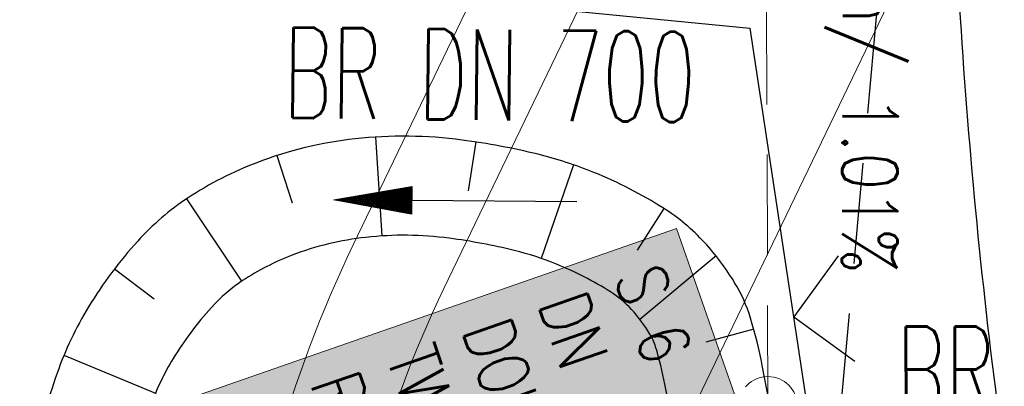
# Model space of a CAD drawing. Extents: x 446577 to 447216, y 443659 to 444842.
# Tile 46 of 177: x 446833.81 to 446853.38, y 444048.6 to 444055.9. Entities that reach past the tile are written whole.
import ezdxf
from ezdxf.enums import TextEntityAlignment as Align

# ---------------------------------------------------------------- set-up
doc = ezdxf.new("R2010")
doc.units = 0
doc.header["$LTSCALE"] = 2
doc.header["$MEASUREMENT"] = 0
doc.linetypes.add('AUSGEZOGEN', pattern=[0])
doc.linetypes.add('GESTRICH-X2', pattern=[1.5, 1, -0.5])
doc.layers.get('0').update_dxf_attribs({"linetype": 'AUSGEZOGEN'})
for name, color, linetype in [('Beschriftung', 7, 'CONTINUOUS'), ('BOESCHG', 250, 'AUSGEZOGEN'), ('FBRTOP', 250, 'AUSGEZOGEN'), ('Hintergrund', 7, 'CONTINUOUS'), ('Hintergrundplan', 7, 'CONTINUOUS'), ('KANAL', 7, 'GESTRICH-X2'), ('PFEIL', 7, 'CONTINUOUS'), ('RRB', 250, 'AUSGEZOGEN'), ('STRASSE', 250, 'AUSGEZOGEN'), ('TEXTO', 4, 'CONTINUOUS'), ('ZAUN', 30, 'AUSGEZOGEN')]:
    doc.layers.add(name, color=color, linetype=linetype)
doc.styles.add('6', font='txt_____.ttf', dxfattribs={"width": 0.8, "height": 1})
doc.styles.add('8', font='txt_____.ttf', dxfattribs={"width": 0.8, "height": 1})
doc.styles.add('ROMANS', font='romans.shx', dxfattribs={"width": 0.8})

# ---------------------------------------------------------------- blocks, each defined once
blk = doc.blocks.new('ZL')
at = {"color": 0}
for p, q in [((-1.066, 1.055), (0, 0)), ((0, 0), (1.055, 1.066))]:
    blk.add_line(p, q, dxfattribs=at)
blk = doc.blocks.new('PFEIL2')
at = {"color": 0}
for p, q in [((0.881, -0.271), (0.879, 0.276)), ((0.879, 0.276), (2.429, 0.009)), ((0.911, 0.27), (0.879, 0.265)), ((0.965, 0.261), (0.879, 0.246)), ((1.019, 0.252), (0.879, 0.228)), ((1.073, 0.242), (0.879, 0.209)), ((1.127, 0.233), (0.879, 0.191)), ((1.181, 0.224), (0.879, 0.172)), ((1.235, 0.214), (0.879, 0.154)), ((1.289, 0.205), (0.879, 0.135)), ((1.343, 0.196), (0.879, 0.117)), ((0.88, 0.002), (-2.401, -0.012)), ((1.397, 0.187), (0.879, 0.098)), ((1.451, 0.177), (0.879, 0.08)), ((1.505, 0.168), (0.879, 0.061)), ((1.559, 0.159), (0.88, 0.043)), ((1.613, 0.149), (0.88, 0.024)), ((1.668, 0.14), (0.88, 0.006)), ((1.722, 0.131), (0.88, -0.013)), ((1.776, 0.121), (0.88, -0.031)), ((1.83, 0.112), (0.88, -0.05)), ((1.884, 0.103), (0.88, -0.068)), ((1.938, 0.094), (0.88, -0.087)), ((1.992, 0.084), (0.88, -0.105)), ((2.046, 0.075), (0.88, -0.124)), ((2.1, 0.066), (0.88, -0.142)), ((2.154, 0.056), (0.88, -0.161)), ((2.208, 0.047), (0.88, -0.179)), ((2.262, 0.038), (0.881, -0.198)), ((2.316, 0.029), (0.881, -0.216)), ((2.37, 0.019), (0.881, -0.235)), ((2.424, 0.01), (0.881, -0.253)), ((2.429, 0.009), (0.881, -0.271))]:
    blk.add_line(p, q, dxfattribs=at)
blk = doc.blocks.new('Schacht')
at = {"color": 18, "lineweight": 9, "true_color": 0x000000}
blk.add_circle((0, 0), 0.779, dxfattribs=at)

msp = doc.modelspace()

# ---------------------------------------------------------------- linework, layer by layer
at = {"layer": 'Beschriftung', "color": 18, "lineweight": 9, "true_color": 0x000000}
msp.add_lwpolyline([(446846.869, 444051.746), (446849.928, 444042.99), (446840.172, 444039.582), (446837.114, 444048.339), (446846.869, 444051.746)], close=True, dxfattribs=at)
at = {"layer": 'BOESCHG'}
for p, q in [((446840.884, 444053.563), (446841.01, 444051.595)), ((446842.878, 444053.467), (446842.729, 444052.492)), ((446838.923, 444053.195), (446839.225, 444052.257)), ((446844.823, 444053.012), (446844.18, 444051.148)), ((446837.126, 444052.332), (446838.223, 444050.694)), ((446846.619, 444052.143), (446846.089, 444051.311)), ((446847.654, 444051.197), (446846.138, 444049.936)), ((446835.699, 444050.944), (446836.482, 444050.345)), ((446848.403, 444049.743), (446847.453, 444049.481)), ((446834.691, 444049.223), (446836.513, 444048.468))]:
    msp.add_line(p, q, dxfattribs=at)
msp.add_lwpolyline([(446847.306, 444044.864, 0.006566), (446846.636, 444048.648, 0.026362), (446846.453, 444049.389, 0.06306), (446846.34, 444049.643, 0.048818), (446845.972, 444050.134, 0.066196), (446845.556, 444050.482, 0.045016), (446844.485, 444051.033, 0.036067), (446843.644, 444051.306, 0.027472), (446842.35, 444051.55, 0.060423), (446840.694, 444051.568, 0.063998), (446839.226, 444051.212, 0.054365), (446838.243, 444050.707, 0.063342), (446837.621, 444050.173, 0.046814), (446836.863, 444049.158, 0.052497), (446836.415, 444048.213, 0.026631)], format="xyb", dxfattribs=at)
at = {"layer": 'FBRTOP', "color": 0, "const_width": 0.5}
for points in [[(446953.236, 443912.197, -0.000006), (446957.365, 443900.399, 0.000004), (446961.494, 443888.601, 0.000002), (446973.881, 443853.206, 0.000002), (446986.269, 443817.81, 0.000004), (446998.657, 443782.416, -0.000006), (447011.045, 443747.021, -0.000001), (447016.033, 443732.768, 0.000003)], [(446979.664, 443921.447, -0.000006), (446983.793, 443909.648, 0.000004), (446987.922, 443897.849, 0.000002), (447000.31, 443862.454, 0.000002), (447012.697, 443827.06, 0.000004), (447025.085, 443791.665, -0.000006), (447037.473, 443756.271, 0), (447039.084, 443751.668, 0.000003)], [(446954.889, 443992.234, 0.000003), (446959.018, 443980.437, -0.000018)], [(446928.459, 443982.988, 0.000003), (446932.589, 443971.189, -0.000018), (446936.719, 443959.39, -0.000007), (446940.848, 443947.592, 0.000013), (446944.977, 443935.794, 0.000013), (446949.106, 443923.995, -0.000019)], [(446866.566, 444271.777, 0.002691), (446871.765, 444245.898, 0.003085), (446877.214, 444220.305, 0.003296), (446882.62, 444196.418, 0.003493), (446888.335, 444172.666, 0.003551), (446894.287, 444149.378, 0.002848), (446900.319, 444126.973, 0.002558), (446907.306, 444102.1, 0.002824), (446915.542, 444073.946, 0.003985), (446921.651, 444054.071, 0.002928), (446930.243, 444027.436, 0.003935), (446936.907, 444007.707, 0.000126), (446946.647, 443979.626, 0.000195), (446952.953, 443961.485, 0.000026), (446968.558, 443916.655, 0.000443), (446969.471, 443914.039, 0.00013), (446975.672, 443896.342, -0.000082), (446985.547, 443868.172, -0.00001), (446990.142, 443855.056, -0.000011), (446994.25, 443843.328, -0.000533)], [(446963.147, 443968.64, -0.000007), (446967.276, 443956.841, 0.000013)], [(446926.622, 443988.238, 0.000004), (446928.252, 443983.582, 0.00003)]]:
    msp.add_lwpolyline(points, format="xyb", dxfattribs=at)
at = {"layer": 'Hintergrund', "color": 254, "lineweight": 18, "true_color": 0xcccccc}
for points in [[(446842.925, 444086.263), (446846.906, 444074.909, -0.198089), (446846.251, 444063.492), (446840.442, 444051.417, 0.177553), (446838.776, 444034.285, -0.170894), (446838.583, 444032.24), (446835.564, 444025.958)], [(446850.062, 444080.312, -0.19887), (446849.211, 444065.031), (446842.245, 444050.55, 0.186096), (446840.915, 444034.056)], [(446857.874, 444058.011), (446855.373, 444065.153), (446847.201, 444048.16, 0.199018), (446846.455, 444034.793)]]:
    msp.add_lwpolyline(points, format="xyb", dxfattribs=at)
at = {"layer": 'Hintergrundplan', "color": 254, "lineweight": 18, "true_color": 0xcccccc}
for points in [[(446842.925, 444086.263), (446846.906, 444074.909, -0.198089), (446846.251, 444063.492), (446840.442, 444051.417, 0.177553), (446838.776, 444034.285, -0.170894), (446838.583, 444032.24), (446835.564, 444025.958)], [(446850.062, 444080.312, -0.19887), (446849.211, 444065.031), (446842.245, 444050.55, 0.186096), (446840.915, 444034.056)], [(446855.373, 444065.153), (446847.201, 444048.16, 0.199018), (446846.455, 444034.793)]]:
    msp.add_lwpolyline(points, format="xyb", dxfattribs=at)
at = {"layer": 'KANAL'}
msp.add_line((446850.125, 444048.063), (446852.344, 444072.375), dxfattribs=at)
at = {"layer": 'KANAL', "color": 92, "lineweight": 9, "true_color": 0x00b400}
msp.add_line((446848.685, 444048.213), (446848.624, 444066.025), dxfattribs=at)
at = {"layer": 'RRB'}
msp.add_lwpolyline([(446849.251, 444045.183, 0.006566), (446848.572, 444049.017, 0.026362), (446848.34, 444049.96, 0.06306), (446848.024, 444050.666, 0.048818), (446847.426, 444051.464, 0.066196), (446846.612, 444052.146, 0.045016), (446845.226, 444052.86, 0.036067), (446844.115, 444053.22, 0.027472), (446842.608, 444053.504, 0.060423), (446840.478, 444053.527, 0.063998), (446838.522, 444053.053, 0.054365), (446837.158, 444052.353, 0.063342), (446836.159, 444051.495, 0.046814), (446835.181, 444050.185, 0.052497), (446834.555, 444048.866, 0.026631), (446834.052, 444047.146, 0.035763)], format="xyb", dxfattribs=at)
at = {"layer": 'STRASSE'}
for points in [[(447043.661, 443874.317, 0.00065), (447041.176, 443881.432, 0.001872), (447040.301, 443883.897, 0.056151), (447039.637, 443885.247, 0.027107), (447037.823, 443887.77, 0.023122), (447036.129, 443889.687, 0.039357), (447035, 443890.681, 0.016729), (447033.458, 443891.758, 0.021771), (447032.213, 443892.493, 0.00424), (447031.256, 443892.992, 0.001159), (447027.738, 443894.78, 0.012233), (447021.582, 443897.704, -0.012648), (447015.63, 443900.536, -0.04443), (447012.536, 443902.469, -0.040823), (447009.574, 443905.112, -0.048131), (447006.927, 443908.492, -0.056635), (447005.322, 443911.773, -0.000988), (447002.382, 443920.089, -0.000382), (446994.841, 443941.603, -0.000001), (446989.039, 443958.198, -0.000032)], [(447068.931, 443945.908, 0.000002), (447074.525, 443910.767, 0.000014)], [(447049.189, 444050.771, 0.000203), (447055.063, 444013.845, 0.000415), (447057.959, 443995.782, 0.000007), (447066.417, 443943.312, -0.000072), (447067.235, 443938.233, -0.000506), (447069.899, 443921.568, 0.000383), (447073.414, 443899.55, 0.002551), (447074.205, 443894.777, 0.000503), (447078.363, 443870.591, 0.006787)], [(446860.828, 444142.838, -0.004342), (446859.19, 444122.313, -0.007421), (446857.949, 444110.329, -0.005828), (446855.94, 444094.919, 0.005838), (446853.934, 444079.537, 0.002081), (446852.843, 444069.99, 0.006504), (446852.546, 444066.929, 0.011525), (446852.483, 444065.884, 0.003515), (446852.378, 444062.455, 0.021637), (446852.507, 444055.934, 0.01721), (446853.305, 444047.775, 0.016598), (446854.629, 444039.829, 0.025623), (446855.918, 444034.77, 0.001286), (446856.675, 444032.351, 0.004431), (446856.903, 444031.651, 0.002442), (446857.661, 444029.427, 0.000136), (446871.48, 443989.559, 0.000951), (446884.947, 443950.977, 0.029801), (446885.452, 443949.774, 0.032126), (446886.053, 443948.727, -0.016284), (446887.303, 443946.701, -0.009651), (446888.18, 443945.1, 0.015724), (446888.73, 443944.123, 0.031866)]]:
    msp.add_lwpolyline(points, format="xyb", dxfattribs=at)
at = {"layer": 'ZAUN', "flags": 128}
msp.add_lwpolyline([(446823.129, 444058.137), (446830.628, 444057.452), (446834.785, 444057.058), (446848.323, 444055.727), (446851.322, 444035.908), (446848.487, 444023.552), (446857.073, 443999.85), (446857.848, 443997.443), (446858.261, 443994.972), (446859.913, 443985.119), (446860.337, 443982.617), (446860.504, 443980.11), (446860.421, 443975.068), (446859.793, 443970.082), (446858.422, 443965.23), (446855.785, 443960.956), (446853.975, 443959.217), (446851.783, 443957.947), (446849.415, 443957.08), (446846.912, 443956.83), (446844.415, 443957.223), (446842.031, 443958.023), (446839.909, 443959.389), (446837.915, 443960.946), (446836.239, 443962.824), (446834.772, 443964.891), (446833.448, 443967.027), (446832.277, 443969.263), (446831.313, 443971.603), (446821.637, 444005.428), (446809.877, 444046.661), (446819.161, 444056.967)], close=True, dxfattribs=at)

# ---------------------------------------------------------------- block references
at = {"layer": 'KANAL', "xscale": 0.75, "yscale": 0.75}
msp.add_blockref('Schacht', (446848.685, 444048.213), dxfattribs=at)
at = {"layer": 'PFEIL', "rotation": 179.3718999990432}
msp.add_blockref('PFEIL2', (446842.484, 444052.298), dxfattribs=at)
at = {"layer": 'ZAUN', "rotation": 278.604686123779}
msp.add_blockref('ZL', (446849.198, 444049.989), dxfattribs=at)

# ---------------------------------------------------------------- texts
at = {"layer": 'Beschriftung', "color": 92, "true_color": 0x00b400, "insert": (446851.326, 444068.494), "char_height": 1.1, "attachment_point": 1, "rotation": 269.7712, "line_spacing_factor": 0.959981, "style": '6'}
msp.add_mtext('UP DN 300/ 17.81m/ 1.01%', dxfattribs=at)
at = {"layer": 'Beschriftung', "color": 18, "true_color": 0x000000, "insert": (446846.562, 444051.109), "char_height": 1, "attachment_point": 1, "rotation": 289.2551, "line_spacing_factor": 0.959981, "style": '8', "bg_fill": 1, "box_fill_scale": 1.5, "bg_fill_color": 256, "bg_fill_true_color": 11599800, "bg_fill_transparency": 0}
msp.add_mtext('S 6^JDN 1000^JDOK 451.99m^JTWL 450.54m^JR 446872.141^JH 543951.681', dxfattribs=at)
at = {"layer": 'TEXTO', "style": 'ROMANS', "width": 0.6}
for s, rotation, p in [('BR DN 700', 359.3719, (446843.142, 444053.9)), ('BR 600', 0.0442, (446853.977, 444047.996))]:
    msp.add_text(s, height=1.8, rotation=rotation, dxfattribs=at).set_placement(p, align=Align.CENTER)

doc.saveas('drawing.dxf')
